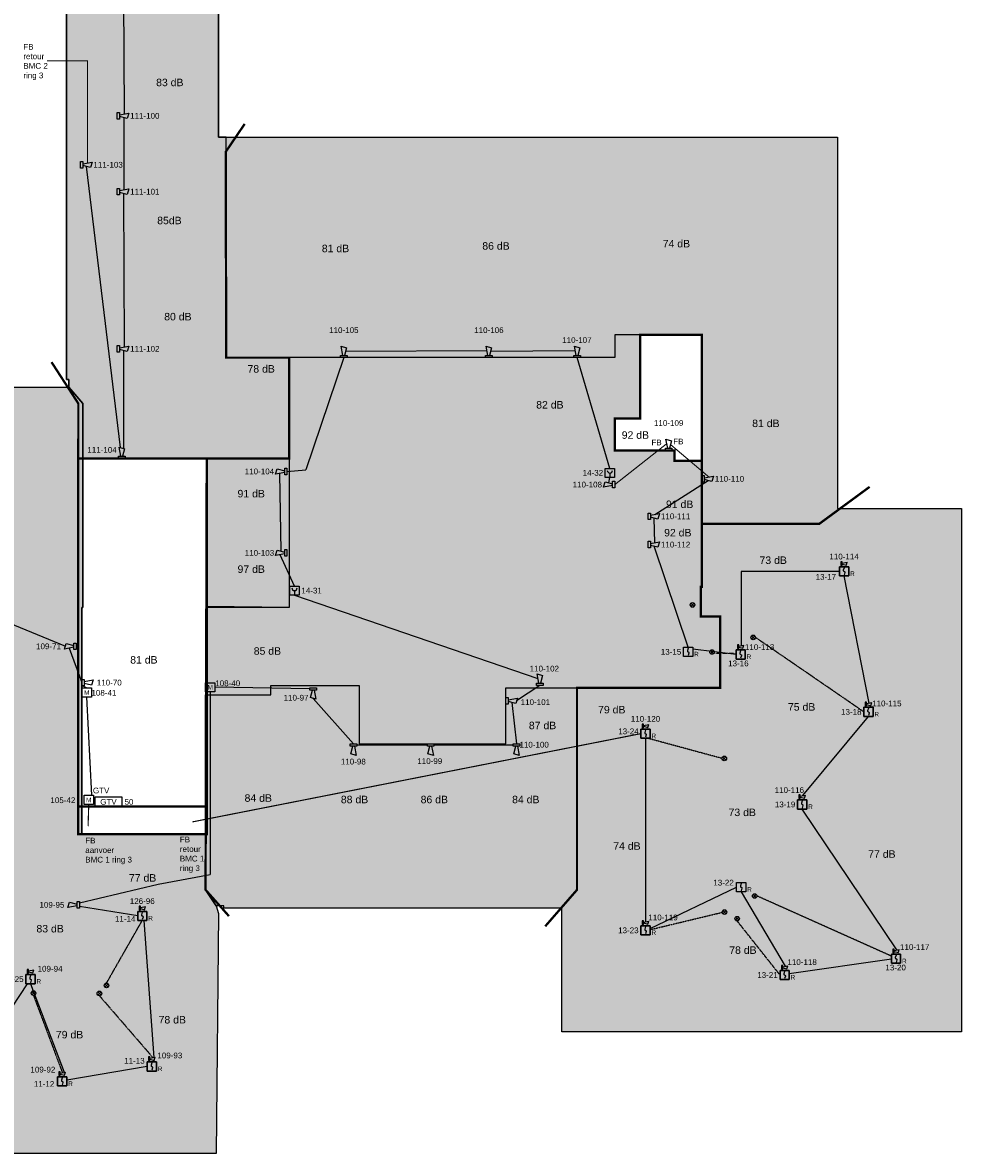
# Model space of a CAD drawing. Header units: millimetres. Extents: x -285897 to 196785, y -309320 to 420074.
# Tile 5 of 10: x -85757 to -44814, y -52615 to -3285. Entities that reach past the tile are written whole.
import ezdxf
from ezdxf.enums import TextEntityAlignment as Align

# ---------------------------------------------------------------- set-up
doc = ezdxf.new("R2010")
doc.units = ezdxf.units.MM
doc.linetypes.add('HIDDEN2', pattern=[4.762499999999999, 3.175, -1.5875])
for name, color, linetype in [('BMI', 1, 'Continuous'), ('BMI RI 1 BMC 1', 1, 'Continuous'), ('BMI RI 3 BMC 1', 6, 'Continuous'), ('BMI RI 3 BMC 2', 5, 'Continuous'), ('BMI-hatchlijnen', 7, 'Continuous'), ('BMI-NI', 1, 'HIDDEN2'), ('BMI-ZP', 7, 'Continuous'), ('dB-waardes', 2, 'Continuous')]:
    doc.layers.add(name, color=color, linetype=linetype)
doc.layers.add('Brandscheidingen', color=1, linetype='Continuous', lineweight=70)
doc.styles.get("Standard").update_dxf_attribs({"font": 'arial.ttf'})

# ---------------------------------------------------------------- blocks, each defined once
blk = doc.blocks.new('BMI-ORM')
at = {"color": 0, "linetype": 'Continuous'}
for points in [[(-200, -200), (-200, 200), (200, 200), (200, -200), (-200, -200)], [(0, 159.375), (-33.575439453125, 53.125), (-35.46688854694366, 37.75254487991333), (-31.4020186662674, 22.80709743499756), (-21.98508083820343, 10.51030158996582), (-8.615921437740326, 2.690112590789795), (8.04443359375, -3.125), (21.29108458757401, -10.69896221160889), (30.68777024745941, -22.72149324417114), (34.83765721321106, -37.4053955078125), (33.12385976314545, -52.56791114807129), (0, -159.375)]]:
    blk.add_lwpolyline(points, dxfattribs=at)
at = {"color": 0}
blk.add_text('R', height=200, dxfattribs=at).set_placement((260, -260), align=Align.BOTTOM_LEFT)
at = {"color": 0, "flags": 8}
blk.add_attdef('NUMMER', text='', height=250, dxfattribs=at).set_placement((0, -300), align=Align.TOP_CENTER)
blk = doc.blocks.new('BMI-SWV')
at = {"color": 0}
for p, q in [((116.2555070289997, 161.2599126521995), (341.2775351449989, 204.9997640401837)), ((116.2555070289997, 119.0682823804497), (301.898680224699, 69.32534404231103)), ((301.8986802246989, 69.32534404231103), (341.2775351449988, 204.9997640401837))]:
    blk.add_line(p, q, dxfattribs=at)
blk.add_lwpolyline([(60, 60), (116.2555070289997, 60), (116.2555070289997, 220.3281950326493), (60, 220.3281950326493)], close=True, dxfattribs=at)
at = {"layer": 'Defpoints'}
blk.add_lwpolyline([(0, -400), (400, -400), (400, 0), (0, 0)], close=True, dxfattribs=at)
at = {"color": 0, "flags": 8}
blk.add_attdef('NUMMER', text='', height=250, dxfattribs=at).set_placement((200, 445.3281950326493), align=Align.MIDDLE_CENTER)
blk = doc.blocks.new('BMI-SW')
at = {"color": 0, "linetype": 'Continuous'}
for points in [[(0, -142.7734375), (0, 142.7734375), (100, 142.7734375), (100, -142.7734375), (0, -142.7734375)], [(100, 42.7734375), (500, 117.7734375), (428.57666015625, -117.7734375), (100, -32.2265625)]]:
    blk.add_lwpolyline(points, dxfattribs=at)
at = {"color": 0, "flags": 8}
blk.add_attdef('NUMMER', text='', height=250, dxfattribs=at).set_placement((1200, 0), align=Align.MIDDLE_CENTER)
blk = doc.blocks.new('BMI-HM')
at = {"color": 0}
blk.add_line((0, -1.4210854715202e-14), (0, -150), dxfattribs=at)
at = {"color": 0, "linetype": 'Continuous'}
blk.add_lwpolyline([(-200, -200), (-200, 200), (200, 200), (200, -200), (-200, -200)], dxfattribs=at)
at = {"color": 0}
blk.add_arc((0, 115), 115, 180, 6.361109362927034e-15, dxfattribs=at)
at = {"color": 0, "flags": 8}
blk.add_attdef('NUMMER', text='', height=250, dxfattribs=at).set_placement((300, 0), align=Align.MIDDLE_LEFT)
blk = doc.blocks.new('BMI-IOM')
at = {"color": 0, "linetype": 'Continuous'}
blk.add_lwpolyline([(0, -400), (0, 0), (400, 0), (400, -400), (0, -400)], dxfattribs=at)
blk.add_lwpolyline([(0, -400), (0, 0), (400, 0), (400, -400)], close=True, dxfattribs=at)
blk.add_lwpolyline([(0, -400), (0, 0), (400, 0), (400, -400)], close=True, dxfattribs=at)
at = {"color": 0}
blk.add_text('M', height=200, dxfattribs=at).set_placement((200, -200), align=Align.MIDDLE_CENTER)
at = {"color": 0, "flags": 8}
for tag, p in [('T.B.V.', (963.2552613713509, -25)), ('NUMMER', (1263.577732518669, -375))]:
    blk.add_attdef(tag, text='', height=250, dxfattribs=at).set_placement(p, align=Align.MIDDLE_CENTER)
blk = doc.blocks.new('BMI-NI')
at = {"color": 0}
for p, q in [((-70.71067811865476, -70.71067811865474), (70.71067811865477, 70.71067811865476)), ((70.71067811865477, -70.71067811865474), (-70.71067811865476, 70.71067811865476))]:
    blk.add_line(p, q, dxfattribs=at)
blk.add_circle((0, 0), 100, dxfattribs=at)
at = {"color": 0, "flags": 8}
blk.add_attdef('NUMMER', text='', height=250, dxfattribs=at).set_placement((0, 118), align=Align.BOTTOM_CENTER)
blk.add_attdef('NUMMER', text='', height=250, dxfattribs=at).set_placement((200, 0), align=Align.MIDDLE_LEFT)
blk = doc.blocks.new('BMI-GTV')
at = {"color": 0}
blk.add_lwpolyline([(-600, -200), (600, -200), (600, 200), (-600, 200)], close=True, dxfattribs=at)
at = {"color": 0, "insert": (0, 0), "char_height": 250, "attachment_point": 5}
blk.add_mtext_dynamic_manual_height_columns('GTV', width=1200, gutter_width=12.5, heights=[0], dxfattribs=at)
at = {"color": 0, "flags": 8}
blk.add_attdef('NUMMER', text='', height=250, dxfattribs=at).set_placement((700, 0), align=Align.MIDDLE_LEFT)

msp = doc.modelspace()

# ---------------------------------------------------------------- hatches: boundary and pattern name
at = {"layer": 'BMI-ZP', "true_color": 0xf27172}
h = msp.add_hatch(color=11, dxfattribs=at)
h.dxf.hatch_style = 1
h.paths.add_polyline_path([(-74128.11181530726, -17901.35409971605), (-76878.11181530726, -17901.35409971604), (-76878.11181530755, -8287.354099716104), (-77214.11962780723, -8287.354099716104), (-77214.11962780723, 6447.311729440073), (-77628.11962780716, 7098.645900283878), (-83842.11962780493, 7098.645900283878), (-83842.11962780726, -18851.35409971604), (-83742.11962780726, -18851.35409971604), (-83742.11962780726, -19187.44784971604), (-83128.08560849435, -19901.35409971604), (-83128.08560849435, -22303.12271505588), (-74128.11181530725, -22303.12271505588)])
at = {"layer": 'BMI-ZP', "true_color": 0x7aafdf}
h = msp.add_hatch(color=143, dxfattribs=at)
h.dxf.hatch_style = 1
h.paths.add_polyline_path([(-44814.11181530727, -24487.35409971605), (-44814.11181530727, -47315.35409971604), (-62242.11181530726, -47315.35409971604), (-62242.11181530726, -41915.1665997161), (-76978.11181530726, -41915.16659971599), (-76978.11181530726, -41815.16659971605), (-77314.11962780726, -41815.35409971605), (-77778.11962780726, -41116.35409971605), (-77778.11962780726, -32610.83847471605), (-74928.15869030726, -32610.83847471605), (-74928.15869030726, -32201.35409971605), (-71078.11189177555, -32201.89669209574), (-71078.47119030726, -34751.10409971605), (-64678.46337780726, -34751.10409971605), (-64678.46337780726, -32301.35409971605), (-55328.11181530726, -32301.35409971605), (-55328.11181530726, -29199.49472471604), (-56178.11181530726, -29199.49472471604), (-56178.11181530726, -27899.49472471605), (-56128.08056530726, -27899.49472471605), (-56128.08056530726, -22401.35409971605), (-56128.08777918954, -22401.35580425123), (-56128.07271222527, -21951.35580475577), (-56128.20556530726, -21951.35410022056), (-56128.20556530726, -20551.35409971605), (-56128.08056530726, -16901.35409971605), (-59928.09619030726, -16901.35409971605), (-59928.09619030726, -17901.35409971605), (-76878.11181530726, -17901.35409971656), (-76878.11181530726, -8287.354099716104), (-50214.11181530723, -8287.354099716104), (-50214.11181530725, -24487.35409971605)])
at = {"layer": 'BMI-ZP', "true_color": 0x58ba48}
h = msp.add_hatch(color=85, dxfattribs=at)
h.dxf.hatch_style = 1
h.paths.add_polyline_path([(-77728.11975757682, -28761.21212875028), (-77728.11975757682, -32610.83847471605), (-74928.15869030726, -32610.83847471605), (-74928.15869030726, -32201.35409971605), (-71078.11181530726, -32201.35409971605), (-71078.47119030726, -34751.35409971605), (-64678.46337780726, -34751.35409971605), (-64678.46337780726, -32301.35409971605), (-55328.11181530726, -32301.35409971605), (-55328.11181530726, -29199.49472471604), (-56178.11181530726, -29199.49472471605), (-56178.11181530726, -27899.49472471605), (-56128.08056530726, -27899.49472471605), (-56128.08056530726, -22401.35409971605), (-57328.08056530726, -22401.35409971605), (-57328.08056530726, -21951.35409971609), (-59928.14306239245, -21951.26704405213), (-59928.09619030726, -20551.35409971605), (-58828.08056530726, -20551.35409971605), (-58825.08056530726, -16901.35409971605), (-59928.08837780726, -16901.35409971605), (-59928.09619030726, -17901.35409971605), (-74128.11181530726, -17901.35409971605), (-74128.11181530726, -28806.08847471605)])
at = {"layer": 'BMI-ZP', "true_color": 0xf7f281}
h = msp.add_hatch(color=51, dxfattribs=at)
h.dxf.hatch_style = 1
h.paths.add_polyline_path([(-110741.4814213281, -52615.35409971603), (-110742.1196278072, -19187.44784971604), (-83742.11962780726, -19187.44784971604), (-83128.08560849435, -19901.35409971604), (-83128.08560849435, -28805.79159971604), (-83173.10136291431, -28805.79159971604), (-83178.11962780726, -38685.83847471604), (-77778.11962780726, -38685.83847471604), (-77778.11962780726, -41116.35409971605), (-77314.11962780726, -41815.35409971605), (-77214.11962780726, -42151.35409971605), (-77314.11962780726, -52615.26034971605), (-110742.1196278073, -52615.26034971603)])
h.paths.add_polyline_path([(-104858.1040028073, -36059.35409971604), (-104858.1040028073, -30401.35409971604), (-102358.1040028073, -30401.22909971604), (-102358.1040028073, -34151.35409971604), (-101128.0415028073, -34151.35409971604), (-101128.0415028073, -35651.35409971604), (-103593.1040028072, -35651.35409971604), (-103593.1040028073, -36059.35409971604)], flags=16)
h.paths.add_polyline_path([(-91344.04931530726, -30501.35409971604), (-99243.01806530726, -30500.85409971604), (-99428.11181530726, -30686.35409971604), (-99428.11181530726, -38585.41659971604), (-96716.13525280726, -41297.33847471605), (-88813.01806530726, -41301.35409971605), (-88628.11181530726, -41116.35409971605), (-88632.12744030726, -33213.32284971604)], flags=16)
at = {"layer": 'BMI-ZP', "true_color": 0x7aafdf}
h = msp.add_hatch(color=143, dxfattribs=at)
h.dxf.hatch_style = 1
h.paths.add_polyline_path([(-77728.11572155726, -22303.12271505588), (-74128.11181530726, -22303.12271505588), (-74128.11181530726, -28806.08847471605), (-77728.11572155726, -28806.08847471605)])

# ---------------------------------------------------------------- linework, layer by layer
at = {"layer": 'BMI RI 3 BMC 1'}
for p, q in [((-65501.1226977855, -17601.35409971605), (-71671.5041349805, -17637.06576963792)), ((-61653.17271973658, -17601.35409971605), (-65345.8492602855, -17637.06576963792)), ((-71746.5041349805, -17901.35409971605), (-73407.51039681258, -22789.07546999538)), ((-60144.18977843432, -22734.31149322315), (-61572.89928223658, -17901.35409971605)), ((-74559.78001510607, -22950.28669495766), (-74492.40014538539, -26344.02340868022)), ((-74228.11181530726, -22864.07546999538), (-73407.51039681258, -22789.07546999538)), ((-60192.43139538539, -23363.03422465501), (-60144.18977843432, -23134.31149322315)), ((-58177.09591596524, -24742.30771795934), (-55863.79196088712, -23261.18043189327)), ((-58177.09591596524, -25976.31149315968), (-58212.80758588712, -24897.58115545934)), ((-56730.15598302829, -30534.57112307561), (-58212.80758588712, -26131.58493065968)), ((-73898.5831876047, -27863.26954768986), (-74528.11181530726, -26499.29684618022)), ((-50129.43304744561, -27223.85711157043), (-54412.10102382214, -27223.85711157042)), ((-54412.10102382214, -27223.85711157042), (-54412.10102382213, -30466.91668485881)), ((-48839.28819233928, -32971.79852045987), (-49929.43191395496, -27423.8574054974)), ((-73898.5831876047, -28263.26954768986), (-63283.56884655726, -31901.35409971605)), ((-88253.09586772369, -28696.68222471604), (-83892.40795788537, -30493.58847471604)), ((-83728.11962780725, -30573.86191221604), (-83178.15869030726, -32077.29467958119)), ((-54640.86754490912, -30850.046523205), (-56530.15598302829, -30623.82518010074)), ((-83128.15869030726, -32220.06811708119), (-82958.45139452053, -32307.31525056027)), ((-77574.44630525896, -32482.54745781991), (-77574.44630525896, -40443.27214951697)), ((-73225.27734576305, -32351.35409971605), (-77374.44630525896, -32282.54745781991)), ((-63203.29150280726, -32201.35409971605), (-64214.18329517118, -32868.33073374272)), ((-82965.27462163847, -32707.31525056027), (-82751.29718437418, -36993.33890275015)), ((-71325.37853455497, -34751.35409971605), (-73082.50390826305, -32765.64242979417)), ((-64414.18329517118, -32943.33073374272), (-64219.55010391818, -34751.35409971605)), ((-51727.45113803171, -37009.41910635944), (-48868.05357993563, -33554.92865273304)), ((-58591.62426233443, -34503.84682006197), (-58591.62475533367, -42506.08710965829)), ((-68103.222799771, -34801.35409971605), (-71182.60509705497, -34801.35409971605)), ((-64362.32354141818, -34799.35269483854), (-67817.675924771, -34801.35409971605)), ((-47633.63113986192, -43740.94973556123), (-51756.2176591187, -37592.54894470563)), ((-79846.72107509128, -40876.29022649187), (-77574.44630525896, -40443.27214951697)), ((-83278.11962780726, -41683.00911913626), (-79846.72107509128, -40876.29022649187)), ((-58391.62476627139, -42798.33263421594), (-54618.64568511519, -40999.23523025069)), ((-54418.64568511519, -41199.23523025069), (-52496.29745766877, -44449.90209489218)), ((-80739.11863788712, -42256.11529567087), (-83278.11962780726, -41842.07719531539)), ((-80022.56796095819, -48429.97704321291), (-80462.78953745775, -42456.11500174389)), ((-52324.64854631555, -44760.85515807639), (-47862.39652745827, -44124.0798678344)), ((-87986.17868755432, -48912.90334259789), (-85542.48728366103, -45212.05705552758)), ((-85414.12190650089, -45212.05705552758), (-83947.04208664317, -49078.42658689)), ((-80322.00670797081, -48826.84468493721), (-83833.11289055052, -49416.03402292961))]:
    msp.add_line(p, q, dxfattribs=at)
at = {"layer": 'BMI RI 3 BMC 1', "const_width": 50}
for points in [[(-57660.70306530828, -21651.35409971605), (-59928.14306530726, -23438.03422465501)], [(-55828.08029096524, -23105.90699439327), (-57505.42962780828, -21687.06576963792)], [(-58791.62539582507, -34303.84652613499), (-78354.24511354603, -38154.3208032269)], [(-82872.53612673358, -37393.33890275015), (-82902.38845316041, -38340.47678682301)]]:
    msp.add_lwpolyline(points, dxfattribs=at)
at = {"layer": 'BMI RI 3 BMC 2'}
for p, q in [((-81363.83196023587, 665.9818568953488), (-81328.120290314, -7270.517105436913)), ((-81328.120290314, -10578.04662355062), (-81328.120290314, -7435.088287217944)), ((-81481.78826615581, -21823.37324390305), (-82963.83291069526, -9560.718137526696)), ((-81363.83196023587, -10733.32006105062), (-81328.120290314, -17435.80657310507)), ((-81363.83196023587, -17584.03737123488), (-81363.6344451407, -21859.20025503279))]:
    msp.add_line(p, q, dxfattribs=at)
at = {"layer": 'BMI RI 3 BMC 2', "const_width": 50}
msp.add_lwpolyline([(-82928.12124077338, -9405.444700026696), (-82928.12124077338, -4952.162615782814), (-84697.2688124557, -4952.162615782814)], dxfattribs=at)
at = {"layer": 'BMI-hatchlijnen'}
for points in [[(-83742.11962780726, -19187.44784971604), (-83742.11962780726, -18851.35409971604), (-83842.11962780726, -18851.35409971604), (-83842.11962780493, 7098.645900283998), (-77628.11962780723, 7098.645900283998), (-77214.11962780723, 6447.311729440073), (-77214.11962780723, -8287.354099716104), (-50214.11181530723, -8287.354099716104), (-50214.11181530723, -24487.35409971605), (-44814.11181530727, -24487.35409971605), (-44814.11181530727, -47315.35409971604), (-62242.11181530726, -47315.35409971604), (-62242.11181530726, -41915.1665997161), (-76978.11181530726, -41915.16659971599), (-76978.11181530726, -41815.16659971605), (-77314.11962780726, -41815.35409971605), (-77778.11962780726, -41116.35409971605), (-77778.11962780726, -38685.83847471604), (-83178.11962780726, -38685.83847471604), (-83173.10136291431, -28805.79159971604), (-83128.08560849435, -28805.79159971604), (-83128.08560849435, -19901.35409971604), (-83742.11962780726, -19187.44784971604)], [(-44814.11181530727, -24487.35409971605), (-44814.11181530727, -47315.35409971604), (-62242.11181530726, -47315.35409971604), (-62242.11181530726, -41915.1665997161), (-76978.11181530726, -41915.16659971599), (-76978.11181530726, -41815.16659971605), (-77314.11962780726, -41815.35409971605), (-77778.11962780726, -41116.35409971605), (-77778.11962780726, -32610.83847471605), (-74928.15869030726, -32610.83847471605), (-74928.15869030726, -32201.35409971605), (-71078.11189177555, -32201.89669209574), (-71078.47119030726, -34751.10409971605), (-64678.46337780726, -34751.10409971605), (-64678.46337780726, -32301.35409971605), (-55328.11181530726, -32301.35409971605), (-55328.11181530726, -29199.49472471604), (-56178.11181530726, -29199.49472471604), (-56178.11181530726, -27899.49472471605), (-56128.08056530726, -27899.49472471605), (-56128.08056530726, -22401.35409971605), (-56128.08777918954, -22401.35580425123), (-56128.07271222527, -21951.35580475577), (-56128.20556530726, -21951.35410022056), (-56128.20556530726, -20551.35409971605), (-56128.20556530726, -20551.35409971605), (-56128.08056530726, -16901.35409971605), (-59928.09619030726, -16901.35409971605), (-59928.09619030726, -17901.35409971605), (-76878.11181530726, -17901.35409971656), (-76878.11181530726, -8287.354099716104), (-50214.11181530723, -8287.354099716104), (-50214.11181530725, -24487.35409971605), (-44814.11181530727, -24487.35409971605)], [(-110741.4814213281, -52615.35409971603), (-110742.1196278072, -19187.44784971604), (-83742.11962780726, -19187.44784971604), (-83128.08560849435, -19901.35409971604), (-83128.08560849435, -28805.79159971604), (-83173.10136291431, -28805.79159971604), (-83173.10136291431, -28805.79159971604), (-83178.11962780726, -38685.83847471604), (-77778.11962780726, -38685.83847471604), (-77778.11962780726, -41116.35409971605), (-77314.11962780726, -41815.35409971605), (-77214.11962780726, -42151.35409971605), (-77314.11962780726, -52615.26034971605), (-110742.1196278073, -52615.26034971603)], [(-83328.11962780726, -38685.83847471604), (-77728.11975757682, -38685.83847471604), (-77728.11975757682, -22303.12271505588), (-83328.11962780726, -22303.12271505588)], [(-77728.11572155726, -22303.12271505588), (-74128.11181530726, -22303.12271505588), (-74128.11181530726, -28806.08847471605), (-77728.11572155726, -28806.08847471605)]]:
    msp.add_lwpolyline(points, close=True, dxfattribs=at)
for points in [[(-74128.11181530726, -17901.35409971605), (-76878.11181530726, -17901.35409971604), (-76878.11181530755, -8287.354099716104), (-77214.11962780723, -8287.354099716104), (-77214.11962780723, 6447.311729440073), (-77628.11962780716, 7098.645900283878), (-83842.11962780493, 7098.645900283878), (-83842.11962780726, -18851.35409971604), (-83742.11962780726, -18851.35409971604), (-83742.11962780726, -19187.44784971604), (-83128.08560849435, -19901.35409971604), (-83128.08560849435, -22303.12271505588), (-74128.11181530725, -22303.12271505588), (-74128.11181530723, -17901.35409971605)], [(-77728.11975757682, -28761.21212875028), (-77728.11975757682, -32610.83847471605), (-74928.15869030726, -32610.83847471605), (-74928.15869030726, -32201.35409971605), (-71078.11181530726, -32201.35409971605), (-71078.47119030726, -34751.35409971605), (-64678.46337780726, -34751.35409971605), (-64678.46337780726, -32301.35409971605), (-55328.11181530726, -32301.35409971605), (-55328.11181530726, -29199.49472471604), (-56178.11181530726, -29199.49472471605), (-56178.11181530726, -27899.49472471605), (-56128.08056530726, -27899.49472471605), (-56128.08056530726, -22401.35409971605), (-57328.08056530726, -22401.35409971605), (-57328.08056530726, -21951.35409971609), (-59928.14306239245, -21951.26704405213), (-59928.09619030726, -20551.35409971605), (-58828.08056530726, -20551.35409971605), (-58825.08056530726, -16901.35409971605), (-59928.08837780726, -16901.35409971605), (-59928.09619030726, -17901.35409971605), (-74128.11181530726, -17901.35409971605), (-74128.11181530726, -28806.08847471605), (-77728.11975757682, -28761.21212875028)], [(-56128.08056530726, -22401.35409971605), (-56128.07275280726, -16901.35409971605), (-58828.08056530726, -16901.35409971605), (-58828.08056530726, -20551.35409971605), (-59928.09619030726, -20551.35409971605), (-59928.14306530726, -21951.35409971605), (-57328.08056530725, -21951.35409971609), (-57328.08056530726, -22401.35409971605), (-56128.08056530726, -22401.35409971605)]]:
    msp.add_lwpolyline(points, dxfattribs=at)
at = {"layer": 'BMI-NI'}
for p, q in [((-49068.05471342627, -33354.92835880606), (-53796.01577594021, -30106.62937139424)), ((-54640.86641141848, -30808.95104841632), (-55621.46053308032, -30811.75157608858)), ((-55256.2526355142, -35385.56555767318), (-58512.68086327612, -34503.84682006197)), ((-47862.39766094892, -44013.07757712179), (-53730.85637479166, -41385.11437839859)), ((-58391.62476627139, -42853.70587364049), (-55246.30757718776, -42098.97909971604)), ((-82097.72581205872, -45188.44402449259), (-80539.11977137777, -42456.11500174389)), ((-52724.6496798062, -44832.95140168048), (-54592.67820876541, -42475.84508682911)), ((-85284.71997040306, -45723.25647400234), (-84023.50390826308, -49093.28925941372)), ((-82407.9196565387, -45737.21489687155), (-80071.83302146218, -48439.55320090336))]:
    msp.add_line(p, q, dxfattribs=at)
at = {"layer": 'Brandscheidingen', "ltscale": 100000, "const_width": 100}
for points in [[(-76759.12247032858, -42263.27182934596), (-77778.11962780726, -41116.35409971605), (-77728.11572155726, -22301.60409971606), (-74128.11181530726, -22301.60409971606), (-74128.11181530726, -17901.35409971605), (-76878.11181530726, -17901.35409971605), (-76898.11181530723, -8921.354099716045), (-76072.44336810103, -7704.486299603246)], [(-56128.08056530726, -25151.85409971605), (-56128.08056530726, -16901.35409971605), (-58828.08056530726, -16901.35409971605), (-58825.08056530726, -17001.35409971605), (-58828.08056530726, -20551.35409971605), (-59928.09619030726, -20551.35409971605), (-59928.09619030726, -21951.35409971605), (-57328.08056530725, -21951.35409971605), (-57328.08056530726, -22401.35409971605), (-56128.08056530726, -22401.35409971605)], [(-83328.11962780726, -22301.61972471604), (-83328.04304485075, -19901.35409971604), (-84496.84226639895, -18095.72159203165)], [(-62963.7383827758, -42707.86329103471), (-61578.11181530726, -41116.35409971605), (-61578.11181530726, -32301.35409971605), (-55328.11181530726, -32301.35409971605), (-55328.11181530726, -29199.49472471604), (-56178.11181530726, -29199.49472471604), (-56178.11181530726, -27899.49472471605), (-56128.08056530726, -27899.49472471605), (-56128.08056530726, -25151.85409971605), (-51013.01806530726, -25151.85409971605), (-48815.81953896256, -23537.77334874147)]]:
    msp.add_lwpolyline(points, dxfattribs=at)
for points in [[(-83328.11962780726, -37485.83847471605), (-77728.11572155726, -37485.83847471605), (-77728.11572155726, -22301.60409971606), (-83328.11962780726, -22301.60409971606)], [(-83328.11962780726, -38685.83847471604), (-77728.11962780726, -38685.83847471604), (-77728.11962780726, -37485.83847471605), (-83328.11962780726, -37485.83847471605)]]:
    msp.add_lwpolyline(points, close=True, dxfattribs=at)

# ---------------------------------------------------------------- block references
at = {"layer": 'BMI'}
ref = msp.add_blockref('BMI-SW', (-81628.120290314, -7350.790542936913), dxfattribs=at)
ref.add_attrib('NUMMER', '111-100', dxfattribs={"layer": '0', "color": 0, "height": 250}).set_placement((-80428.120290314, -7350.790542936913), align=Align.MIDDLE_CENTER)
ref = msp.add_blockref('BMI-SW', (-83228.12124077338, -9485.718137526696), dxfattribs=at)
ref.add_attrib('NUMMER', '111-103', dxfattribs={"layer": '0', "color": 0, "height": 250}).set_placement((-82028.12124077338, -9485.718137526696), align=Align.MIDDLE_CENTER)
ref = msp.add_blockref('BMI-SW', (-81628.120290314, -10658.32006105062), dxfattribs=at)
ref.add_attrib('NUMMER', '111-101', dxfattribs={"layer": '0', "color": 0, "height": 250}).set_placement((-80428.120290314, -10658.32006105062), align=Align.MIDDLE_CENTER)
ref = msp.add_blockref('BMI-SW', (-71746.5041349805, -17901.35409971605), dxfattribs=dict(at, rotation=90))
ref.add_attrib('NUMMER', '110-105', dxfattribs={"layer": '0', "color": 0, "height": 250}).set_placement((-71746.5041349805, -16701.35409971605), align=Align.MIDDLE_CENTER)
ref = msp.add_blockref('BMI-SW', (-65420.8492602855, -17901.35409971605), dxfattribs=dict(at, rotation=90))
ref.add_attrib('NUMMER', '110-106', dxfattribs={"layer": '0', "color": 0, "height": 250}).set_placement((-65420.8492602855, -16701.35409971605), align=Align.MIDDLE_CENTER)
ref = msp.add_blockref('BMI-SW', (-61572.89928223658, -17901.35409971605), dxfattribs=dict(at, rotation=90))
ref.add_attrib('NUMMER', '110-107', dxfattribs={"layer": '0', "color": 0, "height": 250}).set_placement((-61582.39786509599, -17132.93561377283), align=Align.MIDDLE_CENTER)
ref = msp.add_blockref('BMI-SW', (-81628.120290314, -17516.08001060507), dxfattribs=at)
ref.add_attrib('NUMMER', '111-102', dxfattribs={"layer": '0', "color": 0, "height": 250}).set_placement((-80428.120290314, -17516.08001060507), align=Align.MIDDLE_CENTER)
ref = msp.add_blockref('BMI-SW', (-57580.42962780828, -21951.35409971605), dxfattribs=dict(at, rotation=90))
ref.add_attrib('NUMMER', '110-109', dxfattribs={"layer": '0', "color": 0, "height": 250}).set_placement((-57580.42962780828, -20751.35409971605), align=Align.MIDDLE_CENTER)
ref = msp.add_blockref('BMI-SW', (-81430.7990030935, -22303.12271505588), dxfattribs=dict(at, rotation=90))
ref.add_attrib('NUMMER', '111-104', dxfattribs={"layer": '0', "color": 0, "height": 250}).set_placement((-82293.53317046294, -21922.6677317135), align=Align.MIDDLE_CENTER)
ref = msp.add_blockref('BMI-SW', (-74228.11181530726, -22864.07546999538), dxfattribs=dict(at, rotation=180))
ref.add_attrib('NUMMER', '110-104', dxfattribs={"layer": '0', "color": 0, "height": 250}).set_placement((-75428.11181530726, -22864.07546999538), align=Align.MIDDLE_CENTER)
ref = msp.add_blockref('BMI-HM', (-60144.18977843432, -22934.31149322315), dxfattribs=at)
ref.add_attrib('NUMMER', '14-32', dxfattribs={"layer": '0', "color": 0, "height": 250, "flags": 8}).set_placement((-61331.79889868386, -22924.22497218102), align=Align.MIDDLE_LEFT)
ref = msp.add_blockref('BMI-SW', (-56128.08029096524, -23186.18043189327), dxfattribs=at)
ref.add_attrib('NUMMER', '110-110', dxfattribs={"layer": '0', "color": 0, "height": 250}).set_placement((-54928.08029096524, -23186.18043189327), align=Align.MIDDLE_CENTER)
ref = msp.add_blockref('BMI-SW', (-59928.14306530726, -23438.03422465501), dxfattribs=dict(at, rotation=180))
ref.add_attrib('NUMMER', '110-108', dxfattribs={"layer": '0', "color": 0, "height": 250}).set_placement((-61128.14306530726, -23438.03422465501), align=Align.MIDDLE_CENTER)
ref = msp.add_blockref('BMI-SW', (-58477.09591596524, -24822.58115545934), dxfattribs=at)
ref.add_attrib('NUMMER', '110-111', dxfattribs={"layer": '0', "color": 0, "height": 250}).set_placement((-57277.09591596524, -24822.58115545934), align=Align.MIDDLE_CENTER)
ref = msp.add_blockref('BMI-SW', (-58477.09591596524, -26056.58493065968), dxfattribs=at)
ref.add_attrib('NUMMER', '110-112', dxfattribs={"layer": '0', "color": 0, "height": 250}).set_placement((-57277.09591596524, -26056.58493065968), align=Align.MIDDLE_CENTER)
ref = msp.add_blockref('BMI-SW', (-74228.11181530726, -26419.02340868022), dxfattribs=dict(at, rotation=180))
ref.add_attrib('NUMMER', '110-103', dxfattribs={"layer": '0', "color": 0, "height": 250}).set_placement((-75428.11181530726, -26419.02340868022), align=Align.MIDDLE_CENTER)
ref = msp.add_blockref('BMI-SWV', (-50129.43304744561, -27023.85711157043), dxfattribs=at)
ref.add_attrib('NUMMER', '110-114', dxfattribs={"layer": '0', "color": 0, "height": 250}).set_placement((-49929.43304744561, -26578.52891653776), align=Align.MIDDLE_CENTER)
ref = msp.add_blockref('BMI-ORM', (-49929.43191395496, -27223.8574054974), dxfattribs=at)
ref.add_attrib('NUMMER', '13-17', dxfattribs={"layer": '0', "color": 0, "height": 250, "flags": 8}).set_placement((-50278.47622380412, -27464.79587699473), align=Align.MIDDLE_RIGHT)
for name, p, values in [('BMI-HM', (-73898.5831876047, -28063.26954768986), {'NUMMER': '14-31'}), ('BMI-IOM', (-77774.44630525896, -32082.54745781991), {'T.B.V.': '108-40'}), ('BMI-GTV', (-82012.79367468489, -37279.81416167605), {'NUMMER': '50'})]:
    msp.add_blockref(name, p, dxfattribs=at).add_auto_attribs(values)
for p in [(-56541.35792037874, -28686.88151767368), (-53896.01577594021, -30106.62937139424), (-55692.17121119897, -30741.04089796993), (-55156.2526355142, -35385.56555767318), (-53830.85637479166, -41385.11437839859), (-55147.05600284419, -42086.76742537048), (-54592.67820876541, -42375.84508682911), (-82097.72581205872, -45288.44402449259), (-85284.71997040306, -45623.25647400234), (-82407.9196565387, -45637.21489687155)]:
    msp.add_blockref('BMI-NI', p, dxfattribs=at)
ref = msp.add_blockref('BMI-SW', (-83428.11962780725, -30493.58847471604), dxfattribs=dict(at, rotation=180))
ref.add_attrib('NUMMER', '109-71', dxfattribs={"layer": '0', "color": 0, "height": 250}).set_placement((-84628.11962780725, -30493.58847471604), align=Align.MIDDLE_CENTER)
ref = msp.add_blockref('BMI-ORM', (-56730.15598302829, -30734.57112307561), dxfattribs=at)
ref.add_attrib('NUMMER', '13-15', dxfattribs={"layer": '0', "color": 0, "height": 250, "flags": 8}).set_placement((-57030.15598302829, -30734.57112307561), align=Align.MIDDLE_RIGHT)
ref = msp.add_blockref('BMI-SWV', (-54640.86754490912, -30650.046523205), dxfattribs=at)
ref.add_attrib('NUMMER', '110-113', dxfattribs={"layer": '0', "color": 0, "height": 250}).set_placement((-53614.68934876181, -30526.00775083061), align=Align.MIDDLE_CENTER)
ref = msp.add_blockref('BMI-ORM', (-54440.86641141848, -30850.04681713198), dxfattribs=at)
ref.add_attrib('NUMMER', '13-16', dxfattribs={"layer": '0', "color": 0, "height": 250, "flags": 8}).set_placement((-54094.0002682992, -31238.96638242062), align=Align.MIDDLE_RIGHT)
ref = msp.add_blockref('BMI-SW', (-63203.29540905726, -32201.35409971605), dxfattribs=dict(at, rotation=90))
ref.add_attrib('NUMMER', '110-102', dxfattribs={"layer": '0', "color": 0, "height": 250}).set_placement((-63003.23449399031, -31467.14420562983), align=Align.MIDDLE_CENTER)
ref = msp.add_blockref('BMI-SW', (-83178.15869030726, -32077.29467958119), dxfattribs=at)
ref.add_attrib('NUMMER', '110-70', dxfattribs={"layer": '0', "color": 0, "height": 250}).set_placement((-81978.15869030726, -32077.29467958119), align=Align.MIDDLE_CENTER)
ref = msp.add_blockref('BMI-IOM', (-83158.45139452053, -32307.31525056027), dxfattribs=at)
ref.add_attrib('T.B.V.', '108-41', dxfattribs={"layer": '0', "color": 0, "height": 250, "flags": 8}).set_placement((-82211.4540195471, -32522.96845558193), align=Align.MIDDLE_CENTER)
ref = msp.add_blockref('BMI-SW', (-73082.50390826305, -32301.35409971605), dxfattribs=dict(at, rotation=270))
ref.add_attrib('NUMMER', '110-97', dxfattribs={"layer": '0', "color": 0, "height": 250}).set_placement((-73831.47113705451, -32736.53692416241), align=Align.MIDDLE_CENTER)
ref = msp.add_blockref('BMI-SW', (-64678.47162524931, -32868.33073374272), dxfattribs=at)
ref.add_attrib('NUMMER', '110-101', dxfattribs={"layer": '0', "color": 0, "height": 250}).set_placement((-63393.53531313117, -32929.94971693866), align=Align.MIDDLE_CENTER)
ref = msp.add_blockref('BMI-SWV', (-49068.05471342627, -33154.92835880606), dxfattribs=at)
ref.add_attrib('NUMMER', '110-115', dxfattribs={"layer": '0', "color": 0, "height": 250}).set_placement((-48063.83002744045, -32984.9533946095), align=Align.MIDDLE_CENTER)
ref = msp.add_blockref('BMI-SWV', (-58791.62539582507, -34103.84652613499), dxfattribs=at)
ref.add_attrib('NUMMER', '110-120', dxfattribs={"layer": '0', "color": 0, "height": 250}).set_placement((-58591.62539582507, -33658.51833110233), align=Align.MIDDLE_CENTER)
ref = msp.add_blockref('BMI-ORM', (-48868.05357993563, -33354.92865273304), dxfattribs=at)
ref.add_attrib('NUMMER', '13-18', dxfattribs={"layer": '0', "color": 0, "height": 250, "flags": 8}).set_placement((-49168.05357993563, -33354.92865273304), align=Align.MIDDLE_RIGHT)
ref = msp.add_blockref('BMI-ORM', (-58591.62426233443, -34303.84682006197), dxfattribs=at)
ref.add_attrib('NUMMER', '13-24', dxfattribs={"layer": '0', "color": 0, "height": 250, "flags": 8}).set_placement((-58887.31700405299, -34202.52938948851), align=Align.MIDDLE_RIGHT)
ref = msp.add_blockref('BMI-SW', (-71325.37853455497, -34751.35409971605), dxfattribs=dict(at, rotation=270))
ref.add_attrib('NUMMER', '110-98', dxfattribs={"layer": '0', "color": 0, "height": 250}).set_placement((-71334.11561954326, -35523.45800528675), align=Align.MIDDLE_CENTER)
ref = msp.add_blockref('BMI-SW', (-67960.449362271, -34751.35409971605), dxfattribs=dict(at, rotation=270))
ref.add_attrib('NUMMER', '110-99', dxfattribs={"layer": '0', "color": 0, "height": 250}).set_placement((-67999.77398370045, -35501.74076456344), align=Align.MIDDLE_CENTER)
ref = msp.add_blockref('BMI-SW', (-64219.55010391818, -34751.35409971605), dxfattribs=dict(at, rotation=270))
ref.add_attrib('NUMMER', '110-100', dxfattribs={"layer": '0', "color": 0, "height": 250}).set_placement((-63447.21926188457, -34785.84196578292), align=Align.MIDDLE_CENTER)
ref = msp.add_blockref('BMI-IOM', (-83072.53612673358, -36993.33890275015), dxfattribs=at)
ref.add_attrib('T.B.V.', 'GTV', dxfattribs={"layer": '0', "color": 0, "height": 250, "flags": 8}).set_placement((-82333.09886463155, -36784.89072109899), align=Align.MIDDLE_CENTER)
ref.add_attrib('NUMMER', '105-42', dxfattribs={"layer": '0', "color": 0, "height": 250, "flags": 8}).set_placement((-84001.10284384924, -37208.61631971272), align=Align.MIDDLE_CENTER)
ref = msp.add_blockref('BMI-SWV', (-51956.2176591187, -37192.54894470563), dxfattribs=at)
ref.add_attrib('NUMMER', '110-116', dxfattribs={"layer": '0', "color": 0, "height": 250}).set_placement((-52317.13197354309, -36765.4127091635), align=Align.MIDDLE_CENTER)
ref = msp.add_blockref('BMI-ORM', (-51756.21652562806, -37392.54923863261), dxfattribs=at)
ref.add_attrib('NUMMER', '13-19', dxfattribs={"layer": '0', "color": 0, "height": 250, "flags": 8}).set_placement((-52056.21652562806, -37392.54923863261), align=Align.MIDDLE_RIGHT)
ref = msp.add_blockref('BMI-ORM', (-54418.64568511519, -40999.23523025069), dxfattribs=at)
ref.add_attrib('NUMMER', '13-22', dxfattribs={"layer": '0', "color": 0, "height": 250, "flags": 8}).set_placement((-54739.86738046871, -40803.56181848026), align=Align.MIDDLE_RIGHT)
ref = msp.add_blockref('BMI-SW', (-83278.11962780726, -41771.37279956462), dxfattribs=dict(at, rotation=180))
ref.add_attrib('NUMMER', '109-95', dxfattribs={"layer": '0', "color": 0, "height": 250}).set_placement((-84478.11962780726, -41771.37279956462), align=Align.MIDDLE_CENTER)
ref = msp.add_blockref('BMI-SWV', (-80739.11977137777, -42056.11500174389), dxfattribs=at)
ref.add_attrib('NUMMER', '126-96', dxfattribs={"layer": '0', "color": 0, "height": 250}).set_placement((-80539.11977137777, -41610.78680671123), align=Align.MIDDLE_CENTER)
ref = msp.add_blockref('BMI-ORM', (-80539.11863788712, -42256.11529567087), dxfattribs=at)
ref.add_attrib('NUMMER', '11-14', dxfattribs={"layer": '0', "color": 0, "height": 250, "flags": 8}).set_placement((-80836.41650957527, -42384.62109801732), align=Align.MIDDLE_RIGHT)
ref = msp.add_blockref('BMI-SWV', (-58791.62476627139, -42683.62530486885), dxfattribs=at)
ref.add_attrib('NUMMER', '110-119', dxfattribs={"layer": '0', "color": 0, "height": 250}).set_placement((-57826.46041441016, -42322.26324292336), align=Align.MIDDLE_CENTER)
ref = msp.add_blockref('BMI-ORM', (-58591.62476627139, -42883.62530486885), dxfattribs=at)
ref.add_attrib('NUMMER', '13-23', dxfattribs={"layer": '0', "color": 0, "height": 250, "flags": 8}).set_placement((-58891.62476627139, -42883.62530486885), align=Align.MIDDLE_RIGHT)
ref = msp.add_blockref('BMI-SWV', (-47862.39766094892, -43924.07957390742), dxfattribs=at)
ref.add_attrib('NUMMER', '110-117', dxfattribs={"layer": '0', "color": 0, "height": 250}).set_placement((-46850.55100714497, -43614.24071551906), align=Align.MIDDLE_CENTER)
ref = msp.add_blockref('BMI-SWV', (-52724.6496798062, -44632.95140168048), dxfattribs=at)
ref.add_attrib('NUMMER', '110-118', dxfattribs={"layer": '0', "color": 0, "height": 250}).set_placement((-51759.48532794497, -44271.58933973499), align=Align.MIDDLE_CENTER)
ref = msp.add_blockref('BMI-ORM', (-47662.39652745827, -44124.0798678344), dxfattribs=at)
ref.add_attrib('NUMMER', '13-20', dxfattribs={"layer": '0', "color": 0, "height": 250, "flags": 8}).set_placement((-47234.11502514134, -44506.98355014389), align=Align.MIDDLE_RIGHT)
ref = msp.add_blockref('BMI-ORM', (-85414.12077301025, -45012.05734945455), dxfattribs=at)
ref.add_attrib('NUMMER', '11-25', dxfattribs={"layer": '0', "color": 0, "height": 250, "flags": 8}).set_placement((-85714.12077301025, -45012.05734945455), align=Align.MIDDLE_RIGHT)
ref = msp.add_blockref('BMI-SWV', (-85614.12190650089, -44812.05705552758), dxfattribs=at)
ref.add_attrib('NUMMER', '109-94', dxfattribs={"layer": '0', "color": 0, "height": 250}).set_placement((-84559.73243559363, -44559.97038375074), align=Align.MIDDLE_CENTER)
ref = msp.add_blockref('BMI-ORM', (-52524.64854631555, -44832.95169560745), dxfattribs=at)
ref.add_attrib('NUMMER', '13-21', dxfattribs={"layer": '0', "color": 0, "height": 250, "flags": 8}).set_placement((-52824.64854631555, -44832.95169560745), align=Align.MIDDLE_RIGHT)
ref = msp.add_blockref('BMI-SWV', (-80322.00784146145, -48626.84439101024), dxfattribs=at)
ref.add_attrib('NUMMER', '109-93', dxfattribs={"layer": '0', "color": 0, "height": 250}).set_placement((-79336.27768838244, -48344.22510949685), align=Align.MIDDLE_CENTER)
ref = msp.add_blockref('BMI-SWV', (-84233.11289055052, -49272.69524944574), dxfattribs=at)
ref.add_attrib('NUMMER', '109-92', dxfattribs={"layer": '0', "color": 0, "height": 250}).set_placement((-84872.6543217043, -48961.79212279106), align=Align.MIDDLE_CENTER)
ref = msp.add_blockref('BMI-ORM', (-80122.00670797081, -48826.84468493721), dxfattribs=at)
ref.add_attrib('NUMMER', '11-13', dxfattribs={"layer": '0', "color": 0, "height": 250, "flags": 8}).set_placement((-80434.44678181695, -48575.49840539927), align=Align.MIDDLE_RIGHT)
ref = msp.add_blockref('BMI-ORM', (-84033.11175705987, -49472.69554337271), dxfattribs=at)
ref.add_attrib('NUMMER', '11-12', dxfattribs={"layer": '0', "color": 0, "height": 250, "flags": 8}).set_placement((-84374.71794941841, -49586.52659141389), align=Align.MIDDLE_RIGHT)

# ---------------------------------------------------------------- texts
at = {"layer": 'BMI RI 1 BMC 1', "char_height": 250, "width": 1253.961787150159, "attachment_point": 1}
for insert in [(-58331.9972424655, -21474.7826442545), (-57380.79233172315, -21432.33774283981)]:
    msp.add_mtext('FB', dxfattribs=dict(at, insert=insert))
at = {"layer": 'BMI RI 3 BMC 1', "char_height": 250, "attachment_point": 1}
for s, insert, width in [('FB\\Paanvoer\\PBMC 1 ring 3', (-83024.76101061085, -38842.3917485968), 2964.469598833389), ('FB retour BMC 1\\Pring 3', (-78900.94106193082, -38797.21478194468), 1252.139317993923)]:
    msp.add_mtext(s, dxfattribs=dict(at, insert=insert, width=width))
at = {"layer": 'BMI RI 3 BMC 2', "insert": (-85725.76994911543, -4213.865909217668), "char_height": 250, "width": 1252.139317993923, "attachment_point": 1}
msp.add_mtext('FB retour BMC 2\\Pring 3', dxfattribs=at)
at = {"layer": 'dB-waardes', "char_height": 326.6037063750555, "attachment_point": 1}
for s, insert in [('83 dB', (-79933.87404211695, -5730.910505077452)), ('85dB', (-79887.69704337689, -11752.9601503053)), ('74 dB', (-57837.65990569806, -12763.72372559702)), ('81 dB', (-72707.65990569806, -12973.72372559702)), ('86 dB', (-65707.65990569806, -12863.72372559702)), ('80 dB', (-79582.22802759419, -15948.16898213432)), ('78 dB', (-75948.60987131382, -18227.01223081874)), ('82 dB', (-63357.65990569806, -19793.72372559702)), ('81 dB', (-53937.65990569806, -20603.72372559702)), ('92 dB', (-59627.65990569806, -21113.72372559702)), ('91 dB', (-76383.98931697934, -23669.99222886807)), ('91 dB', (-57697.65990569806, -24133.72372559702)), ('92 dB', (-57777.65990569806, -25373.72372559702)), ('73 dB', (-53617.65990569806, -26573.72372559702)), ('97 dB', (-76383.92482396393, -26963.72254006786)), ('85 dB', (-75676.38485499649, -30534.92293635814)), ('81 dB', (-81064.84505083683, -30920.7551635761)), ('75 dB', (-52377.65990569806, -32973.72372559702)), ('79 dB', (-60657.65990569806, -33093.72372559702)), ('87 dB', (-63677.65990569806, -33783.72372559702)), ('84 dB', (-76076.12976010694, -36950.33765771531)), ('88 dB', (-71877.65990569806, -37013.72372559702)), ('86 dB', (-68397.65990569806, -37013.72372559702)), ('84 dB', (-64407.65990569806, -37013.72372559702)), ('73 dB', (-54967.65990569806, -37573.72372559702)), ('74 dB', (-59997.65990569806, -39043.72372559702)), ('77 dB', (-48877.65990569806, -39393.72372559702)), ('77 dB', (-81120.8679832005, -40433.76681892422)), ('83 dB', (-85153.69360279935, -42649.61512231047)), ('78 dB', (-54937.65990569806, -43583.72372559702)), ('78 dB', (-79825.70205782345, -46622.19225310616)), ('79 dB', (-84306.51765728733, -47271.35288585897))]:
    msp.add_mtext_dynamic_manual_height_columns(s, width=2941.066363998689, gutter_width=12.5, heights=[0], dxfattribs=dict(at, insert=insert))

doc.saveas('drawing.dxf')
